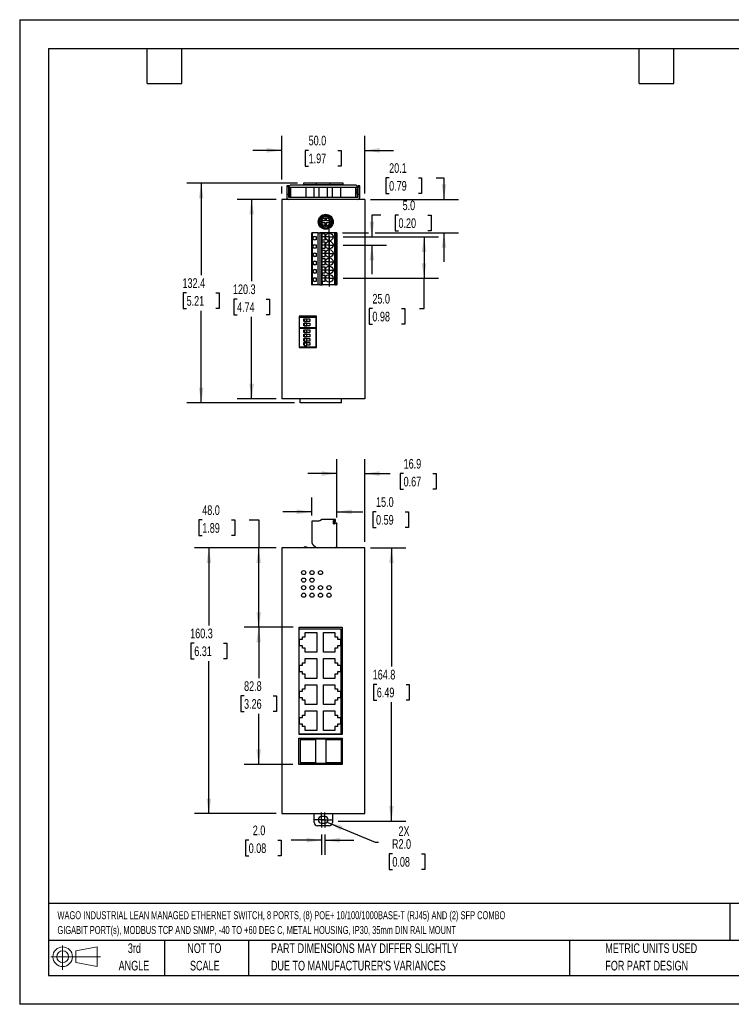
# Model space of a CAD drawing. Header units: millimetres. Extents: x 0 to 768, y 0 to 594.
# Tile 1 of 2: x 0 to 429, y 0 to 594. Entities that reach past the tile are written whole.
import ezdxf

# ---------------------------------------------------------------- set-up
doc = ezdxf.new("R2010")
doc.units = ezdxf.units.MM
doc.header["$LTSCALE"] = 2.75
doc.linetypes.add('CENTERX2', pattern=[20.32, 12.7, -2.54, 2.54, -2.54])
doc.layers.add('CENTER', color=40, linetype='CENTERX2')
doc.layers.add('SLD-DEFPOINTS', color=7, linetype='Continuous')
doc.layers.add('DIMENSIONS', color=140, linetype='Continuous', lineweight=25)
doc.layers.add('TEXT', color=140, linetype='Continuous', lineweight=25)
doc.styles.add('SLDTEXTSTYLE0', font='TXT', dxfattribs={"width": 0.7})
doc.dimstyles.new('SLDDIMSTYLE0', dxfattribs={"dimtxt": 5.934521, "dimasz": 9.0805, "dimexe": 0, "dimexo": 0.0625, "dimgap": 1.48363, "dimtad": 0, "dimtih": 1, "dimtoh": 1, "dimrnd": 1e-09, "dimzin": 12, "dimdsep": 46, "dimtxsty": 'SLDTEXTSTYLE0', "dimsah": 1, "dimcen": 0.09, "dimadec": 0, "dimazin": 3, "dimtfac": 1, "dimtofl": 0, "dimtmove": 0, "dimatfit": 3, "dimfxl": 0, "dimfrac": 2, "dimtolj": 1, "dimtzin": 12, "dimarcsym": 0})
doc.dimstyles.new('SLDDIMSTYLE1', dxfattribs={"dimtxt": 5.934521, "dimasz": 9.0805, "dimexe": 0, "dimexo": 0.0625, "dimgap": 1.48363, "dimtad": 0, "dimtih": 1, "dimtoh": 1, "dimrnd": 1e-09, "dimzin": 4, "dimdsep": 46, "dimtxsty": 'SLDTEXTSTYLE0', "dimsah": 1, "dimcen": 0.09, "dimadec": 0, "dimazin": 1, "dimtfac": 1, "dimtmove": 0, "dimatfit": 0, "dimfxl": 0, "dimfrac": 2, "dimtolj": 1, "dimtzin": 12, "dimarcsym": 0})
doc.dimstyles.new('SLDDIMSTYLE2', dxfattribs={"dimtxt": 5.934521, "dimasz": 9.0805, "dimexe": 0, "dimexo": 0.0625, "dimgap": 1.48363, "dimtad": 0, "dimtih": 1, "dimtoh": 1, "dimrnd": 1e-09, "dimzin": 4, "dimdsep": 46, "dimtxsty": 'SLDTEXTSTYLE0', "dimsah": 1, "dimcen": 0, "dimadec": 0, "dimazin": 1, "dimtfac": 1, "dimtofl": 0, "dimtmove": 0, "dimatfit": 3, "dimfxl": 0, "dimfrac": 2, "dimtolj": 1, "dimtzin": 12, "dimarcsym": 0})
doc.dimstyles.new('SLDDIMSTYLE3', dxfattribs={"dimtxt": 5.934521, "dimasz": 9.0805, "dimexe": 0, "dimexo": 0.0625, "dimgap": 1.48363, "dimtad": 0, "dimtih": 1, "dimtoh": 1, "dimrnd": 1e-09, "dimzin": 12, "dimdsep": 46, "dimtxsty": 'SLDTEXTSTYLE0', "dimsah": 1, "dimcen": 0.09, "dimadec": 0, "dimazin": 3, "dimtfac": 1, "dimtmove": 0, "dimatfit": 0, "dimfxl": 0, "dimfrac": 2, "dimtolj": 1, "dimtzin": 12, "dimarcsym": 0})
doc.dimstyles.new('SLDDIMSTYLE4', dxfattribs={"dimtxt": 5.934521, "dimasz": 9.0805, "dimexe": 0, "dimexo": 0.0625, "dimgap": 1.48363, "dimtad": 0, "dimtih": 1, "dimtoh": 1, "dimrnd": 1e-09, "dimzin": 4, "dimdsep": 46, "dimtxsty": 'SLDTEXTSTYLE0', "dimsah": 1, "dimcen": 0.09, "dimadec": 0, "dimazin": 1, "dimtfac": 1, "dimtofl": 0, "dimtmove": 0, "dimatfit": 3, "dimfxl": 0, "dimfrac": 2, "dimtolj": 1, "dimtzin": 12, "dimarcsym": 0})

# ---------------------------------------------------------------- blocks, each defined once
blk = doc.blocks.new('Block11')
at = {"color": 7, "linetype": 'Continuous', "lineweight": 18}
for p, q in [((7.12, 14.6), (7.12, 0)), ((15.07, 11.46), (27.98, 13.84)), ((27.98, 13.84), (27.98, 2.01)), ((0, 7.92), (29.9, 7.92)), ((15.07, 4.39), (15.07, 11.46)), ((15.07, 4.39), (27.98, 2.01))]:
    blk.add_line(p, q, dxfattribs=at)
for radius in [5.91, 3.54]:
    blk.add_circle((7.12, 7.92), radius, dxfattribs=at)
blk = doc.blocks.new('Block12')
at = {"layer": 'SLD-DEFPOINTS'}
blk.add_blockref('Block11', (0, 0), dxfattribs=at)
blk = doc.blocks.new('SW_NOTE_0')
at = {"layer": 'TEXT', "color": 0, "linetype": 'CENTERX2', "lineweight": 18, "char_height": 4.8125, "attachment_point": 1, "style": 'SLDTEXTSTYLE0'}
for s, insert in [('WAGO INDUSTRIAL LEAN MANAGED ETHERNET SWITCH, 8 PORTS, (8) POE+ 10/100/1000BASE-T (RJ45) AND (2) SFP COMBO', (0, 6.2)), ('GIGABIT PORT(s), MODBUS TCP AND SNMP, -40 TO +60 DEG C, METAL HOUSING, IP30, 35mm DIN RAIL MOUNT', (0, -2.73))]:
    blk.add_mtext(s, dxfattribs=dict(at, insert=insert))
blk = doc.blocks.new('SW_NOTE_0_3')
at = {"layer": 'TEXT', "color": 0, "linetype": 'CENTERX2', "lineweight": 18, "char_height": 5.8208, "attachment_point": 1, "style": 'SLDTEXTSTYLE0'}
for s, insert in [('PART DIMENSIONS MAY DIFFER SLIGHTLY', (0, 7.5)), ("DUE TO MANUFACTURER'S VARIANCES", (0, -3.01))]:
    blk.add_mtext(s, dxfattribs=dict(at, insert=insert))
blk = doc.blocks.new('SW_NOTE_0_4')
at = {"layer": 'TEXT', "color": 0, "linetype": 'CENTERX2', "lineweight": 18, "char_height": 5.821, "attachment_point": 2, "style": 'SLDTEXTSTYLE0'}
for s, insert in [('NOT TO', (14.46, 7.5)), ('SCALE', (14.73, -3.01))]:
    blk.add_mtext(s, dxfattribs=dict(at, insert=insert))
blk = doc.blocks.new('SW_NOTE_0_5')
at = {"layer": 'TEXT', "color": 0, "linetype": 'CENTERX2', "lineweight": 18, "char_height": 5.821, "attachment_point": 2, "style": 'SLDTEXTSTYLE0'}
for s, insert in [('3rd', (6.37, 7.5)), ('ANGLE', (6.1, -3.01))]:
    blk.add_mtext(s, dxfattribs=dict(at, insert=insert))
blk = doc.blocks.new('SW_NOTE_0_6')
at = {"layer": 'TEXT', "color": 0, "linetype": 'CENTERX2', "lineweight": 18, "char_height": 5.8208, "attachment_point": 1, "style": 'SLDTEXTSTYLE0'}
for s, insert in [('METRIC UNITS USED', (0, 7.5)), ('FOR PART DESIGN', (0, -3.01))]:
    blk.add_mtext(s, dxfattribs=dict(at, insert=insert))
blk = doc.blocks.new('_D')
at = {"layer": 'DIMENSIONS'}
for p, q in [((211.63, 275.29), (232.99, 275.29)), ((224.26, 275.29), (224.26, 203.65)), ((215.44, 192.89), (213.45, 192.89)), ((213.45, 192.89), (213.45, 183.46)), ((233.08, 192.89), (235.07, 192.89)), ((235.07, 192.89), (235.07, 183.46)), ((213.45, 183.46), (215.44, 183.46)), ((224.26, 110.49), (224.26, 182.13)), ((235.07, 183.46), (233.08, 183.46)), ((192.17, 110.49), (232.99, 110.49))]:
    blk.add_line(p, q, dxfattribs=at)
for points in [[(224.26, 275.29), (222.86, 266.21), (225.66, 266.21)], [(224.26, 110.49), (225.66, 119.57), (222.86, 119.57)]]:
    blk.add_solid(points, dxfattribs=at)
at = {"layer": 'DIMENSIONS', "char_height": 5.821, "attachment_point": 1, "style": 'SLDTEXTSTYLE0'}
for s, insert in [('164.8', (212.97, 201.72)), ('6.49', (215.44, 190.96))]:
    blk.add_mtext(s, dxfattribs=dict(at, insert=insert))
blk = doc.blocks.new('_D_1')
at = {"layer": 'DIMENSIONS'}
for p, q in [((182.14, 102.46), (182.14, 90.23)), ((184.14, 102.46), (184.14, 90.23)), ((138.15, 98.96), (136.16, 98.96)), ((136.16, 98.96), (136.16, 89.53)), ((155.79, 98.96), (157.78, 98.96)), ((157.78, 98.96), (157.78, 89.53)), ((182.14, 98.96), (163.83, 98.96)), ((184.14, 98.96), (201.6, 98.96)), ((136.16, 89.53), (138.15, 89.53)), ((157.78, 89.53), (155.79, 89.53))]:
    blk.add_line(p, q, dxfattribs=at)
for points in [[(182.14, 98.96), (173.06, 100.36), (173.06, 97.57)], [(184.14, 98.96), (193.22, 97.57), (193.22, 100.36)]]:
    blk.add_solid(points, dxfattribs=at)
at = {"layer": 'DIMENSIONS', "char_height": 5.821, "attachment_point": 1, "style": 'SLDTEXTSTYLE0'}
for s, insert in [('2.0', (140.62, 107.8)), ('0.08', (138.15, 97.04))]:
    blk.add_mtext(s, dxfattribs=dict(at, insert=insert))
blk = doc.blocks.new('_D_2')
at = {"layer": 'DIMENSIONS'}
for p, q in [((185.98, 109.71), (214.54, 97.7)), ((214.54, 97.7), (216.48, 97.7)), ((224.83, 90.75), (222.84, 90.75)), ((222.84, 90.75), (222.84, 81.32)), ((242.46, 90.75), (244.46, 90.75)), ((244.46, 90.75), (244.46, 81.32)), ((222.84, 81.32), (224.83, 81.32)), ((244.46, 81.32), (242.46, 81.32))]:
    blk.add_line(p, q, dxfattribs=at)
blk.add_solid([(185.98, 109.71), (193.81, 104.91), (194.89, 107.48)], dxfattribs=at)
at = {"layer": 'DIMENSIONS', "char_height": 5.821, "attachment_point": 1, "style": 'SLDTEXTSTYLE0'}
for s, insert in [('2X', (228.52, 107.35)), ('R2.0', (224.6, 99.58)), ('0.08', (224.83, 88.82))]:
    blk.add_mtext(s, dxfattribs=dict(at, insert=insert))
blk = doc.blocks.new('_D_3')
at = {"layer": 'DIMENSIONS'}
for p, q in [((176.24, 294.73), (176.24, 305.69)), ((191.24, 293.58), (191.24, 305.69)), ((176.24, 296.96), (158.77, 296.96)), ((191.24, 296.96), (206.96, 296.96)), ((215, 296.96), (213.01, 296.96)), ((213.01, 296.96), (213.01, 287.52)), ((232.64, 296.96), (234.63, 296.96)), ((234.63, 296.96), (234.63, 287.52)), ((213.01, 287.52), (215, 287.52)), ((234.63, 287.52), (232.64, 287.52))]:
    blk.add_line(p, q, dxfattribs=at)
for points in [[(176.24, 296.96), (167.16, 298.35), (167.16, 295.56)], [(191.24, 296.96), (200.32, 295.56), (200.32, 298.35)]]:
    blk.add_solid(points, dxfattribs=at)
at = {"layer": 'DIMENSIONS', "char_height": 5.821, "attachment_point": 1, "style": 'SLDTEXTSTYLE0'}
for s, insert in [('15.0', (215, 305.79)), ('0.59', (215, 295.03))]:
    blk.add_mtext(s, dxfattribs=dict(at, insert=insert))
blk = doc.blocks.new('_D_4')
at = {"layer": 'DIMENSIONS'}
for p, q in [((191.24, 293.58), (191.24, 328.77)), ((208.14, 278.78), (208.14, 328.77)), ((191.24, 320.04), (173.77, 320.04)), ((208.14, 320.04), (223.59, 320.04)), ((231.63, 320.04), (229.63, 320.04)), ((229.63, 320.04), (229.63, 310.61)), ((249.26, 320.04), (251.26, 320.04)), ((251.26, 320.04), (251.26, 310.61)), ((229.63, 310.61), (231.63, 310.61)), ((251.26, 310.61), (249.26, 310.61))]:
    blk.add_line(p, q, dxfattribs=at)
for points in [[(191.24, 320.04), (182.16, 321.44), (182.16, 318.64)], [(208.14, 320.04), (217.22, 318.64), (217.22, 321.44)]]:
    blk.add_solid(points, dxfattribs=at)
at = {"layer": 'DIMENSIONS', "char_height": 5.821, "attachment_point": 1, "style": 'SLDTEXTSTYLE0'}
for s, insert in [('16.9', (231.63, 328.87)), ('0.67', (231.63, 318.11))]:
    blk.add_mtext(s, dxfattribs=dict(at, insert=insert))
blk = doc.blocks.new('_D_5')
at = {"layer": 'DIMENSIONS'}
for p, q in [((110.14, 292.08), (108.14, 292.08)), ((108.14, 292.08), (108.14, 282.65)), ((127.77, 292.08), (129.76, 292.08)), ((129.76, 292.08), (129.76, 282.65)), ((138.47, 292.08), (144.19, 292.08)), ((144.19, 292.08), (144.19, 275.29)), ((108.14, 282.65), (110.14, 282.65)), ((129.76, 282.65), (127.77, 282.65)), ((154.64, 275.29), (135.46, 275.29)), ((144.19, 227.34), (144.19, 275.29)), ((165.04, 227.34), (135.46, 227.34))]:
    blk.add_line(p, q, dxfattribs=at)
for points in [[(144.19, 275.29), (142.79, 266.21), (145.58, 266.21)], [(144.19, 227.34), (145.58, 236.42), (142.79, 236.42)]]:
    blk.add_solid(points, dxfattribs=at)
at = {"layer": 'DIMENSIONS', "char_height": 5.821, "attachment_point": 1, "style": 'SLDTEXTSTYLE0'}
for s, insert in [('48.0', (110.14, 300.91)), ('1.89', (110.14, 290.15))]:
    blk.add_mtext(s, dxfattribs=dict(at, insert=insert))
blk = doc.blocks.new('_D_6')
at = {"layer": 'DIMENSIONS'}
for p, q in [((154.64, 275.29), (105.4, 275.29)), ((114.14, 275.29), (114.14, 228.5)), ((105.32, 217.74), (103.33, 217.74)), ((103.33, 217.74), (103.33, 208.31)), ((122.95, 217.74), (124.95, 217.74)), ((124.95, 217.74), (124.95, 208.31)), ((103.33, 208.31), (105.32, 208.31)), ((124.95, 208.31), (122.95, 208.31)), ((114.14, 114.99), (114.14, 206.98)), ((154.64, 114.99), (105.4, 114.99))]:
    blk.add_line(p, q, dxfattribs=at)
for points in [[(114.14, 275.29), (112.74, 266.21), (115.53, 266.21)], [(114.14, 114.99), (115.53, 124.07), (112.74, 124.07)]]:
    blk.add_solid(points, dxfattribs=at)
at = {"layer": 'DIMENSIONS', "char_height": 5.821, "attachment_point": 1, "style": 'SLDTEXTSTYLE0'}
for s, insert in [('160.3', (102.85, 226.57)), ('6.31', (105.32, 215.81))]:
    blk.add_mtext(s, dxfattribs=dict(at, insert=insert))
blk = doc.blocks.new('_D_7')
at = {"layer": 'DIMENSIONS'}
for p, q in [((165.04, 227.34), (135.46, 227.34)), ((144.19, 227.34), (144.19, 196.72)), ((135.37, 185.96), (133.38, 185.96)), ((133.38, 185.96), (133.38, 176.53)), ((153, 185.96), (155, 185.96)), ((155, 185.96), (155, 176.53)), ((133.38, 176.53), (135.37, 176.53)), ((144.19, 144.59), (144.19, 175.2)), ((155, 176.53), (153, 176.53)), ((164.89, 144.59), (135.46, 144.59))]:
    blk.add_line(p, q, dxfattribs=at)
for points in [[(144.19, 227.34), (142.79, 218.26), (145.58, 218.26)], [(144.19, 144.59), (145.58, 153.67), (142.79, 153.67)]]:
    blk.add_solid(points, dxfattribs=at)
at = {"layer": 'DIMENSIONS', "char_height": 5.821, "attachment_point": 1, "style": 'SLDTEXTSTYLE0'}
for s, insert in [('82.8', (135.37, 194.8)), ('3.26', (135.37, 184.04))]:
    blk.add_mtext(s, dxfattribs=dict(at, insert=insert))
blk = doc.blocks.new('SW_CENTERMARKSYMBOL_0')
at = {"layer": 'CENTER', "color": 0}
for p, q in [((-2.54, 0), (-4.54, 0)), ((0, 0), (-2.54, 0)), ((0, 2.54), (0, 4.54)), ((0, 0), (0, 2.54)), ((0, 0), (0, -2.54)), ((0, 0), (2.54, 0)), ((2.54, 0), (4.54, 0)), ((0, -2.54), (0, -4.54))]:
    blk.add_line(p, q, dxfattribs=at)
blk = doc.blocks.new('SW_CENTERMARKSYMBOL_1')
at = {"layer": 'CENTER', "color": 0}
for p, q in [((-2.54, 0), (-4.54, 0)), ((0, 0), (-2.54, 0)), ((0, 2.54), (0, 4.54)), ((0, 0), (0, 2.54)), ((0, 0), (0, -2.54)), ((0, 0), (2.54, 0)), ((2.54, 0), (4.54, 0)), ((0, -2.54), (0, -4.54))]:
    blk.add_line(p, q, dxfattribs=at)
blk = doc.blocks.new('_D_15')
at = {"layer": 'DIMENSIONS'}
for p, q in [((217.83, 475.89), (212.47, 475.89)), ((212.47, 475.89), (212.47, 462.78)), ((228.53, 475.89), (226.54, 475.89)), ((226.54, 475.89), (226.54, 466.46)), ((246.17, 475.89), (248.16, 475.89)), ((248.16, 475.89), (248.16, 466.46)), ((226.54, 466.46), (228.53, 466.46)), ((248.16, 466.46), (246.17, 466.46)), ((195.07, 462.78), (221.2, 462.78)), ((195.07, 457.78), (221.2, 457.78)), ((212.47, 457.78), (212.47, 440.32))]:
    blk.add_line(p, q, dxfattribs=at)
for points in [[(212.47, 462.78), (213.86, 471.86), (211.07, 471.86)], [(212.47, 457.78), (211.07, 448.7), (213.86, 448.7)]]:
    blk.add_solid(points, dxfattribs=at)
at = {"layer": 'DIMENSIONS', "char_height": 5.821, "attachment_point": 1, "style": 'SLDTEXTSTYLE0'}
for s, insert in [('5.0', (231, 484.72)), ('0.20', (228.53, 473.96))]:
    blk.add_mtext(s, dxfattribs=dict(at, insert=insert))
blk = doc.blocks.new('_D_16')
at = {"layer": 'DIMENSIONS'}
for p, q in [((222.88, 498.36), (220.88, 498.36)), ((220.88, 498.36), (220.88, 488.93)), ((240.51, 498.36), (242.5, 498.36)), ((242.5, 498.36), (242.5, 488.93)), ((251.21, 498.36), (255.98, 498.36)), ((255.98, 498.36), (255.98, 485.38)), ((220.88, 488.93), (222.88, 488.93)), ((242.5, 488.93), (240.51, 488.93)), ((211.63, 485.38), (264.71, 485.38)), ((194.73, 465.28), (210.37, 465.28)), ((214.56, 465.28), (264.71, 465.28)), ((255.98, 465.28), (255.98, 447.82))]:
    blk.add_line(p, q, dxfattribs=at)
for points in [[(255.98, 485.38), (257.37, 494.46), (254.58, 494.46)], [(255.98, 465.28), (254.58, 456.2), (257.37, 456.2)]]:
    blk.add_solid(points, dxfattribs=at)
at = {"layer": 'DIMENSIONS', "char_height": 5.821, "attachment_point": 1, "style": 'SLDTEXTSTYLE0'}
for s, insert in [('20.1', (222.88, 507.19)), ('0.79', (222.88, 496.43))]:
    blk.add_mtext(s, dxfattribs=dict(at, insert=insert))
blk = doc.blocks.new('_D_17')
at = {"layer": 'DIMENSIONS'}
for p, q in [((158.14, 497.28), (158.14, 523.66)), ((208.14, 488.88), (208.14, 523.66)), ((158.14, 514.93), (140.67, 514.93)), ((174.32, 514.93), (172.33, 514.93)), ((172.33, 514.93), (172.33, 505.5)), ((191.95, 514.93), (193.95, 514.93)), ((193.95, 514.93), (193.95, 505.5)), ((208.14, 514.93), (225.6, 514.93)), ((172.33, 505.5), (174.32, 505.5)), ((193.95, 505.5), (191.95, 505.5)), ((158.14, 488.88), (158.14, 493.09))]:
    blk.add_line(p, q, dxfattribs=at)
for points in [[(158.14, 514.93), (149.06, 516.33), (149.06, 513.53)], [(208.14, 514.93), (217.22, 513.53), (217.22, 516.33)]]:
    blk.add_solid(points, dxfattribs=at)
at = {"layer": 'DIMENSIONS', "char_height": 5.821, "attachment_point": 1, "style": 'SLDTEXTSTYLE0'}
for s, insert in [('50.0', (174.32, 523.76)), ('1.97', (174.32, 513))]:
    blk.add_mtext(s, dxfattribs=dict(at, insert=insert))
blk = doc.blocks.new('_D_18')
at = {"layer": 'DIMENSIONS'}
for p, q in [((167.64, 495.18), (100.79, 495.18)), ((109.52, 495.18), (109.52, 439.74)), ((100.7, 428.98), (98.71, 428.98)), ((98.71, 428.98), (98.71, 419.55)), ((118.33, 428.98), (120.33, 428.98)), ((120.33, 428.98), (120.33, 419.55)), ((98.71, 419.55), (100.7, 419.55)), ((109.52, 362.78), (109.52, 418.22)), ((120.33, 419.55), (118.33, 419.55)), ((165.74, 362.78), (100.79, 362.78))]:
    blk.add_line(p, q, dxfattribs=at)
for points in [[(109.52, 495.18), (108.12, 486.1), (110.91, 486.1)], [(109.52, 362.78), (110.91, 371.86), (108.12, 371.86)]]:
    blk.add_solid(points, dxfattribs=at)
at = {"layer": 'DIMENSIONS', "char_height": 5.821, "attachment_point": 1, "style": 'SLDTEXTSTYLE0'}
for s, insert in [('132.4', (98.23, 437.82)), ('5.21', (100.7, 427.05))]:
    blk.add_mtext(s, dxfattribs=dict(at, insert=insert))
blk = doc.blocks.new('_D_19')
at = {"layer": 'DIMENSIONS'}
for p, q in [((154.64, 485.38), (131.22, 485.38)), ((139.95, 485.38), (139.95, 435.99)), ((131.14, 425.23), (129.14, 425.23)), ((129.14, 425.23), (129.14, 415.8)), ((148.77, 425.23), (150.76, 425.23)), ((150.76, 425.23), (150.76, 415.8)), ((129.14, 415.8), (131.14, 415.8)), ((150.76, 415.8), (148.77, 415.8)), ((139.95, 365.08), (139.95, 414.47)), ((154.64, 365.08), (131.22, 365.08))]:
    blk.add_line(p, q, dxfattribs=at)
for points in [[(139.95, 485.38), (138.56, 476.3), (141.35, 476.3)], [(139.95, 365.08), (141.35, 374.16), (138.56, 374.16)]]:
    blk.add_solid(points, dxfattribs=at)
at = {"layer": 'DIMENSIONS', "char_height": 5.821, "attachment_point": 1, "style": 'SLDTEXTSTYLE0'}
for s, insert in [('120.3', (128.67, 434.07)), ('4.74', (131.14, 423.3))]:
    blk.add_mtext(s, dxfattribs=dict(at, insert=insert))
blk = doc.blocks.new('_D_20')
at = {"layer": 'DIMENSIONS'}
for p, q in [((195.07, 462.78), (252.67, 462.78)), ((243.94, 462.78), (243.94, 437.78)), ((195.07, 437.78), (252.67, 437.78)), ((243.94, 419.56), (243.94, 437.78)), ((212.79, 419.56), (210.8, 419.56)), ((210.8, 419.56), (210.8, 410.13)), ((230.42, 419.56), (232.42, 419.56)), ((232.42, 419.56), (232.42, 410.13)), ((241.12, 419.56), (243.94, 419.56)), ((210.8, 410.13), (212.79, 410.13)), ((232.42, 410.13), (230.42, 410.13))]:
    blk.add_line(p, q, dxfattribs=at)
for points in [[(243.94, 462.78), (242.54, 453.7), (245.33, 453.7)], [(243.94, 437.78), (245.33, 446.86), (242.54, 446.86)]]:
    blk.add_solid(points, dxfattribs=at)
at = {"layer": 'DIMENSIONS', "char_height": 5.821, "attachment_point": 1, "style": 'SLDTEXTSTYLE0'}
for s, insert in [('25.0', (212.79, 428.39)), ('0.98', (212.79, 417.63))]:
    blk.add_mtext(s, dxfattribs=dict(at, insert=insert))
blk = doc.blocks.new('SW_CENTERMARKSYMBOL_2')
at = {"layer": 'CENTER', "color": 0}
for p, q in [((-2.54, 0), (-4.84, 0)), ((0, 0), (-2.54, 0)), ((0, 2.54), (0, 4.84)), ((0, 0), (0, 2.54)), ((0, 0), (0, -2.54)), ((0, 0), (2.54, 0)), ((2.54, 0), (4.84, 0)), ((0, -2.54), (0, -4.84))]:
    blk.add_line(p, q, dxfattribs=at)
blk = doc.blocks.new('SW_CENTERMARKSYMBOL_3')
at = {"layer": 'CENTER', "color": 0}
for p, q in [((-2.54, 0), (-4.84, 0)), ((0, 0), (-2.54, 0)), ((0, 2.54), (0, 4.84)), ((0, 0), (0, 2.54)), ((0, 0), (0, -2.54)), ((0, 0), (2.54, 0)), ((2.54, 0), (4.84, 0)), ((0, -2.54), (0, -4.84))]:
    blk.add_line(p, q, dxfattribs=at)
blk = doc.blocks.new('SW_CENTERMARKSYMBOL_4')
at = {"layer": 'CENTER', "color": 0}
for p, q in [((-2.54, 0), (-4.84, 0)), ((0, 0), (-2.54, 0)), ((0, 2.54), (0, 4.84)), ((0, 0), (0, 2.54)), ((0, 0), (0, -2.54)), ((0, 0), (2.54, 0)), ((2.54, 0), (4.84, 0)), ((0, -2.54), (0, -4.84))]:
    blk.add_line(p, q, dxfattribs=at)
blk = doc.blocks.new('SW_CENTERMARKSYMBOL_5')
at = {"layer": 'CENTER', "color": 0}
for p, q in [((-2.54, 0), (-4.84, 0)), ((0, 0), (-2.54, 0)), ((0, 2.54), (0, 4.84)), ((0, 0), (0, 2.54)), ((0, 0), (0, -2.54)), ((0, 0), (2.54, 0)), ((2.54, 0), (4.84, 0)), ((0, -2.54), (0, -4.84))]:
    blk.add_line(p, q, dxfattribs=at)
blk = doc.blocks.new('SW_CENTERMARKSYMBOL_6')
at = {"layer": 'CENTER', "color": 0}
for p, q in [((-2.54, 0), (-4.84, 0)), ((0, 0), (-2.54, 0)), ((0, 2.54), (0, 4.84)), ((0, 0), (0, 2.54)), ((0, 0), (0, -2.54)), ((0, 0), (2.54, 0)), ((2.54, 0), (4.84, 0)), ((0, -2.54), (0, -4.84))]:
    blk.add_line(p, q, dxfattribs=at)
blk = doc.blocks.new('SW_CENTERMARKSYMBOL_7')
at = {"layer": 'CENTER', "color": 0}
for p, q in [((-2.54, 0), (-4.84, 0)), ((0, 0), (-2.54, 0)), ((0, 2.54), (0, 4.84)), ((0, 0), (0, 2.54)), ((0, 0), (0, -2.54)), ((0, 0), (2.54, 0)), ((2.54, 0), (4.84, 0)), ((0, -2.54), (0, -4.84))]:
    blk.add_line(p, q, dxfattribs=at)

msp = doc.modelspace()

# ---------------------------------------------------------------- linework, layer by layer
at = {"color": 7, "linetype": 'Continuous'}
for p, q in [((0.007, 593.732), (0.007, 0.007)), ((0.007, 593.732), (768.357, 593.732)), ((768.357, 0.007), (0.007, 0.007))]:
    msp.add_line(p, q, dxfattribs=at)
for p, q in [((162.336, 493.583), (161.136, 493.583)), ((161.136, 493.583), (161.136, 492.891)), ((162.336, 492.891), (161.136, 492.891)), ((161.136, 492.891), (161.136, 488.583)), ((162.336, 492.891), (162.336, 493.583)), ((162.336, 488.583), (162.336, 492.891)), ((202.586, 493.983), (163.686, 493.983)), ((171.136, 495.183), (171.136, 494.383)), ((179.136, 495.183), (171.136, 495.183)), ((171.136, 494.383), (179.136, 494.383)), ((172.536, 494.383), (172.536, 493.983)), ((177.736, 493.983), (177.736, 494.383)), ((179.136, 494.383), (179.136, 495.183)), ((187.136, 495.183), (179.136, 495.183)), ((179.136, 494.383), (187.136, 494.383)), ((180.536, 494.383), (180.536, 493.983)), ((185.736, 493.983), (185.736, 494.383)), ((187.136, 495.183), (187.136, 494.383)), ((195.136, 495.183), (187.136, 495.183)), ((187.136, 494.383), (195.136, 494.383)), ((188.536, 494.383), (188.536, 493.983)), ((193.736, 493.983), (193.736, 494.383)), ((195.136, 494.383), (195.136, 495.183)), ((205.136, 493.583), (203.936, 493.583)), ((203.936, 493.583), (203.936, 492.891)), ((203.936, 492.891), (205.136, 492.891)), ((203.936, 492.891), (203.936, 488.583)), ((205.136, 492.891), (205.136, 493.583)), ((205.136, 488.583), (205.136, 492.891)), ((161.136, 488.583), (162.336, 488.583)), ((161.136, 488.583), (161.136, 486.583)), ((162.336, 486.583), (162.336, 488.583)), ((162.486, 492.783), (163.686, 492.783)), ((162.486, 492.783), (162.486, 490.907)), ((162.486, 490.907), (163.686, 490.907)), ((162.486, 490.907), (162.486, 490.005)), ((162.486, 490.005), (163.686, 490.005)), ((162.486, 490.005), (162.486, 489.288)), ((162.486, 489.288), (163.686, 489.288)), ((162.486, 489.288), (162.486, 486.583)), ((163.686, 490.907), (163.686, 492.783)), ((163.686, 492.783), (202.586, 492.783)), ((163.686, 490.005), (163.686, 490.907)), ((163.686, 489.288), (163.686, 490.005)), ((163.686, 486.583), (163.686, 489.288)), ((172.536, 492.783), (172.536, 486.583)), ((177.736, 486.583), (177.736, 492.783)), ((180.536, 492.783), (180.536, 486.583)), ((185.736, 486.583), (185.736, 492.783)), ((188.536, 492.783), (188.536, 486.583)), ((193.736, 486.583), (193.736, 492.783)), ((202.586, 492.783), (203.786, 492.783)), ((202.586, 492.783), (202.586, 490.907)), ((203.786, 490.907), (202.586, 490.907)), ((202.586, 490.907), (202.586, 490.005)), ((202.586, 490.005), (203.786, 490.005)), ((202.586, 490.005), (202.586, 489.288)), ((202.586, 489.288), (203.786, 489.288)), ((202.586, 489.288), (202.586, 486.583)), ((203.786, 490.907), (203.786, 492.783)), ((203.786, 490.005), (203.786, 490.907)), ((203.786, 489.288), (203.786, 490.005)), ((203.786, 486.583), (203.786, 489.288)), ((203.936, 488.583), (205.136, 488.583)), ((203.936, 488.583), (203.936, 486.583)), ((205.136, 486.583), (205.136, 488.583)), ((158.136, 485.383), (158.136, 365.083)), ((208.136, 485.383), (158.136, 485.383)), ((203.936, 486.583), (162.336, 486.583)), ((208.136, 485.383), (208.136, 365.083)), ((184.136, 472.383), (182.386, 472.383)), ((182.386, 472.383), (182.386, 471.383)), ((182.386, 471.383), (184.136, 471.383)), ((185.136, 474.133), (184.136, 474.133)), ((184.136, 474.133), (184.136, 472.383)), ((184.136, 471.383), (184.136, 469.633)), ((184.136, 469.633), (185.136, 469.633)), ((185.136, 472.383), (185.136, 474.133)), ((186.886, 472.383), (185.136, 472.383)), ((185.136, 469.633), (185.136, 471.383)), ((185.136, 471.383), (186.886, 471.383)), ((186.886, 471.383), (186.886, 472.383)), ((176.236, 433.783), (176.236, 465.283)), ((176.436, 465.283), (176.236, 465.283)), ((176.436, 465.283), (176.436, 433.783)), ((180.005, 465.283), (176.436, 465.283)), ((180.005, 433.783), (180.005, 465.283)), ((180.005, 465.283), (180.997, 465.283)), ((180.997, 465.283), (180.997, 433.783)), ((182.171, 465.283), (180.997, 465.283)), ((182.171, 465.283), (182.171, 433.783)), ((182.419, 465.283), (182.171, 465.283)), ((184.336, 464.533), (182.336, 464.533)), ((182.336, 464.533), (182.336, 461.033)), ((182.419, 464.533), (182.419, 465.283)), ((190.086, 465.283), (182.419, 465.283)), ((184.336, 461.033), (184.336, 464.533)), ((190.086, 435.283), (190.086, 465.283)), ((190.586, 465.283), (190.086, 465.283)), ((190.586, 435.283), (190.586, 465.283)), ((191.036, 465.283), (190.586, 465.283)), ((191.036, 465.283), (191.036, 435.283)), ((191.236, 465.283), (191.036, 465.283)), ((191.236, 465.283), (191.236, 435.283)), ((177.936, 463.033), (178.936, 463.033)), ((178.936, 460.933), (177.936, 460.933)), ((177.936, 458.033), (178.936, 458.033)), ((178.936, 463.033), (178.936, 460.933)), ((178.936, 458.033), (178.936, 455.933)), ((182.336, 461.033), (184.336, 461.033)), ((182.336, 459.533), (182.336, 456.033)), ((184.336, 459.533), (182.336, 459.533)), ((182.419, 459.533), (182.419, 461.033)), ((184.336, 456.033), (184.336, 459.533)), ((178.936, 455.933), (177.936, 455.933)), ((177.936, 453.033), (178.936, 453.033)), ((178.936, 453.033), (178.936, 450.933)), ((182.336, 456.033), (184.336, 456.033)), ((184.336, 454.533), (182.336, 454.533)), ((182.336, 454.533), (182.336, 451.033)), ((182.419, 454.533), (182.419, 456.033)), ((184.336, 451.033), (184.336, 454.533)), ((178.936, 450.933), (177.936, 450.933)), ((177.936, 448.033), (178.936, 448.033)), ((178.936, 445.933), (177.936, 445.933)), ((178.936, 448.033), (178.936, 445.933)), ((182.336, 451.033), (184.336, 451.033)), ((182.336, 449.533), (182.336, 446.033)), ((184.336, 449.533), (182.336, 449.533)), ((182.336, 446.033), (184.336, 446.033)), ((182.419, 449.533), (182.419, 451.033)), ((182.419, 444.533), (182.419, 446.033)), ((184.336, 446.033), (184.336, 449.533)), ((177.936, 443.033), (178.936, 443.033)), ((178.936, 440.933), (177.936, 440.933)), ((178.936, 443.033), (178.936, 440.933)), ((182.336, 444.533), (182.336, 441.033)), ((184.336, 444.533), (182.336, 444.533)), ((182.336, 441.033), (184.336, 441.033)), ((182.336, 439.533), (182.336, 436.033)), ((184.336, 439.533), (182.336, 439.533)), ((182.419, 441.033), (182.419, 439.533)), ((184.336, 441.033), (184.336, 444.533)), ((184.336, 436.033), (184.336, 439.533)), ((176.236, 433.783), (176.436, 433.783)), ((180.005, 433.783), (176.436, 433.783)), ((177.936, 438.033), (178.936, 438.033)), ((178.936, 435.933), (177.936, 435.933)), ((178.936, 438.033), (178.936, 435.933)), ((180.997, 433.783), (180.005, 433.783)), ((180.997, 433.783), (182.171, 433.783)), ((182.171, 433.783), (182.419, 433.783)), ((182.336, 436.033), (184.336, 436.033)), ((182.419, 436.033), (182.419, 433.783)), ((190.036, 433.783), (182.419, 433.783)), ((190.086, 435.283), (190.036, 435.283)), ((190.036, 433.783), (190.036, 435.283)), ((190.036, 433.783), (190.536, 433.783)), ((190.086, 435.283), (190.586, 435.283)), ((190.536, 433.783), (190.536, 435.283)), ((191.036, 433.783), (190.536, 433.783)), ((190.586, 435.283), (191.036, 435.283)), ((191.236, 435.283), (191.036, 435.283)), ((191.036, 435.283), (191.036, 433.783)), ((191.036, 433.783), (191.236, 433.783)), ((191.236, 435.283), (191.236, 433.783)), ((179.036, 414.883), (168.536, 414.883)), ((168.536, 414.883), (168.536, 396.033)), ((168.736, 407.983), (168.736, 414.433)), ((168.736, 414.433), (178.636, 414.433)), ((171.486, 413.283), (174.986, 413.283)), ((171.486, 411.683), (171.486, 413.283)), ((174.986, 411.683), (171.486, 411.683)), ((171.486, 410.733), (174.986, 410.733)), ((171.486, 409.133), (171.486, 410.733)), ((173.186, 413.183), (171.586, 413.183)), ((171.586, 413.183), (171.586, 411.783)), ((171.586, 411.783), (173.186, 411.783)), ((171.586, 410.583), (171.586, 409.183)), ((173.186, 410.583), (171.586, 410.583)), ((173.186, 411.783), (173.186, 413.183)), ((173.186, 409.183), (173.186, 410.583)), ((174.986, 413.283), (174.986, 411.683)), ((174.986, 410.733), (174.986, 409.133)), ((178.636, 414.433), (178.636, 407.983)), ((179.036, 396.033), (179.036, 414.883)), ((178.636, 407.983), (168.736, 407.983)), ((168.736, 407.783), (178.636, 407.783)), ((168.736, 396.283), (168.736, 407.783)), ((174.986, 409.133), (171.486, 409.133)), ((171.486, 406.633), (174.986, 406.633)), ((171.486, 405.033), (171.486, 406.633)), ((174.986, 405.033), (171.486, 405.033)), ((171.486, 404.083), (174.986, 404.083)), ((171.486, 402.483), (171.486, 404.083)), ((171.586, 409.183), (173.186, 409.183)), ((171.586, 406.533), (171.586, 405.133)), ((173.186, 406.533), (171.586, 406.533)), ((171.586, 405.133), (173.186, 405.133)), ((173.186, 403.933), (171.586, 403.933)), ((171.586, 403.933), (171.586, 402.533)), ((173.186, 405.133), (173.186, 406.533)), ((173.186, 402.533), (173.186, 403.933)), ((174.986, 406.633), (174.986, 405.033)), ((174.986, 404.083), (174.986, 402.483)), ((178.636, 407.783), (178.636, 396.283)), ((174.986, 402.483), (171.486, 402.483)), ((171.486, 399.983), (171.486, 401.583)), ((171.486, 401.583), (174.986, 401.583)), ((171.586, 399.983), (171.486, 399.983)), ((171.486, 397.433), (171.486, 399.033)), ((171.486, 399.033), (174.986, 399.033)), ((171.586, 402.533), (173.186, 402.533)), ((173.186, 401.333), (171.586, 401.333)), ((171.586, 401.333), (171.586, 399.933)), ((171.586, 399.933), (173.186, 399.933)), ((173.186, 398.733), (171.586, 398.733)), ((171.586, 398.733), (171.586, 397.333)), ((173.186, 399.933), (173.186, 401.333)), ((174.986, 399.983), (173.186, 399.983)), ((173.186, 397.333), (173.186, 398.733)), ((174.986, 401.583), (174.986, 399.983)), ((174.986, 399.033), (174.986, 397.433)), ((168.536, 396.033), (179.036, 396.033)), ((178.636, 396.283), (168.736, 396.283)), ((171.586, 397.433), (171.486, 397.433)), ((171.586, 397.333), (173.186, 397.333)), ((174.986, 397.433), (173.186, 397.433)), ((208.136, 365.083), (158.136, 365.083)), ((169.236, 362.783), (169.236, 365.083)), ((194.236, 362.783), (169.236, 362.783)), ((194.236, 362.783), (194.236, 365.083)), ((176.236, 291.239), (176.236, 278.952)), ((180.005, 291.439), (176.436, 291.439)), ((180.997, 291.702), (182.171, 292.373)), ((182.336, 292.432), (182.336, 292.539)), ((182.336, 292.539), (184.336, 292.539)), ((190.036, 292.439), (182.419, 292.439)), ((184.336, 292.539), (184.336, 292.439)), ((189.336, 289.739), (189.336, 291.739)), ((189.436, 291.839), (190.036, 291.839)), ((189.436, 291.639), (189.436, 289.839)), ((189.936, 291.739), (189.536, 291.739)), ((190.036, 291.189), (190.036, 291.639)), ((190.136, 291.739), (190.136, 291.289)), ((190.486, 291.089), (190.136, 291.089)), ((190.236, 291.189), (190.436, 291.189)), ((190.536, 291.289), (190.536, 291.939)), ((190.586, 291.189), (190.586, 291.939)), ((190.036, 289.639), (189.436, 289.639)), ((189.536, 289.739), (189.936, 289.739)), ((190.036, 289.839), (190.036, 290.189)), ((190.136, 290.289), (191.036, 290.289)), ((190.136, 290.089), (190.136, 289.739)), ((191.036, 290.189), (190.236, 290.189)), ((191.236, 290.089), (191.236, 289.989)), ((191.236, 276.089), (191.236, 289.989)), ((158.136, 275.289), (158.136, 114.989)), ((208.136, 275.289), (158.136, 275.289)), ((171.586, 275.789), (173.186, 275.789)), ((171.586, 275.789), (171.586, 275.289)), ((173.186, 275.289), (173.186, 275.789)), ((177.002, 277.151), (178.587, 275.624)), ((208.136, 114.989), (208.136, 275.289)), ((168.536, 227.339), (194.636, 227.339)), ((168.536, 162.689), (168.536, 227.339)), ((168.686, 162.839), (168.686, 226.489)), ((168.686, 226.489), (193.786, 226.489)), ((193.786, 226.489), (193.786, 162.839)), ((194.636, 227.339), (194.636, 162.689)), ((168.886, 220.239), (170.636, 220.239)), ((168.886, 216.239), (168.886, 220.239)), ((170.636, 221.639), (172.286, 221.639)), ((170.636, 220.239), (170.636, 221.639)), ((172.286, 224.189), (179.236, 224.189)), ((172.286, 221.639), (172.286, 224.189)), ((179.236, 224.189), (179.236, 212.289)), ((183.236, 224.189), (190.186, 224.189)), ((183.236, 212.289), (183.236, 224.189)), ((190.186, 224.189), (190.186, 221.639)), ((190.186, 221.639), (191.836, 221.639)), ((191.836, 221.639), (191.836, 220.239)), ((191.836, 220.239), (193.586, 220.239)), ((193.586, 220.239), (193.586, 216.239)), ((170.636, 216.239), (168.886, 216.239)), ((170.636, 214.839), (170.636, 216.239)), ((172.286, 214.839), (170.636, 214.839)), ((172.286, 212.289), (172.286, 214.839)), ((190.186, 214.839), (190.186, 212.289)), ((191.836, 214.839), (190.186, 214.839)), ((191.836, 216.239), (191.836, 214.839)), ((193.586, 216.239), (191.836, 216.239)), ((179.236, 212.289), (172.286, 212.289)), ((172.286, 208.439), (179.236, 208.439)), ((172.286, 205.889), (172.286, 208.439)), ((179.236, 208.439), (179.236, 196.539)), ((190.186, 212.289), (183.236, 212.289)), ((183.236, 208.439), (190.186, 208.439)), ((183.236, 196.539), (183.236, 208.439)), ((190.186, 208.439), (190.186, 205.889)), ((168.886, 204.489), (170.636, 204.489)), ((168.886, 200.489), (168.886, 204.489)), ((170.636, 205.889), (172.286, 205.889)), ((170.636, 204.489), (170.636, 205.889)), ((190.186, 205.889), (191.836, 205.889)), ((191.836, 205.889), (191.836, 204.489)), ((191.836, 204.489), (193.586, 204.489)), ((193.586, 204.489), (193.586, 200.489)), ((170.636, 200.489), (168.886, 200.489)), ((170.636, 199.089), (170.636, 200.489)), ((172.286, 199.089), (170.636, 199.089)), ((172.286, 196.539), (172.286, 199.089)), ((179.236, 196.539), (172.286, 196.539)), ((190.186, 196.539), (183.236, 196.539)), ((190.186, 199.089), (190.186, 196.539)), ((191.836, 199.089), (190.186, 199.089)), ((191.836, 200.489), (191.836, 199.089)), ((193.586, 200.489), (191.836, 200.489)), ((170.636, 190.139), (172.286, 190.139)), ((170.636, 188.739), (170.636, 190.139)), ((172.286, 192.689), (179.236, 192.689)), ((172.286, 190.139), (172.286, 192.689)), ((179.236, 192.689), (179.236, 180.789)), ((183.236, 192.689), (190.186, 192.689)), ((183.236, 180.789), (183.236, 192.689)), ((190.186, 192.689), (190.186, 190.139)), ((190.186, 190.139), (191.836, 190.139)), ((191.836, 190.139), (191.836, 188.739)), ((168.886, 188.739), (170.636, 188.739)), ((168.886, 184.739), (168.886, 188.739)), ((170.636, 184.739), (168.886, 184.739)), ((170.636, 183.339), (170.636, 184.739)), ((191.836, 188.739), (193.586, 188.739)), ((191.836, 184.739), (191.836, 183.339)), ((193.586, 184.739), (191.836, 184.739)), ((193.586, 188.739), (193.586, 184.739)), ((172.286, 183.339), (170.636, 183.339)), ((172.286, 180.789), (172.286, 183.339)), ((179.236, 180.789), (172.286, 180.789)), ((190.186, 180.789), (183.236, 180.789)), ((190.186, 183.339), (190.186, 180.789)), ((191.836, 183.339), (190.186, 183.339)), ((168.886, 172.989), (170.636, 172.989)), ((168.886, 168.989), (168.886, 172.989)), ((170.636, 174.389), (172.286, 174.389)), ((170.636, 172.989), (170.636, 174.389)), ((172.286, 176.939), (179.236, 176.939)), ((172.286, 174.389), (172.286, 176.939)), ((179.236, 176.939), (179.236, 165.039)), ((183.236, 176.939), (190.186, 176.939)), ((183.236, 165.039), (183.236, 176.939)), ((190.186, 176.939), (190.186, 174.389)), ((190.186, 174.389), (191.836, 174.389)), ((191.836, 174.389), (191.836, 172.989)), ((191.836, 172.989), (193.586, 172.989)), ((193.586, 172.989), (193.586, 168.989)), ((170.636, 168.989), (168.886, 168.989)), ((170.636, 167.589), (170.636, 168.989)), ((172.286, 167.589), (170.636, 167.589)), ((172.286, 165.039), (172.286, 167.589)), ((190.186, 167.589), (190.186, 165.039)), ((191.836, 167.589), (190.186, 167.589)), ((191.836, 168.989), (191.836, 167.589)), ((193.586, 168.989), (191.836, 168.989)), ((168.386, 160.539), (194.586, 160.539)), ((168.386, 144.589), (168.386, 160.539)), ((194.636, 162.689), (168.536, 162.689)), ((193.786, 162.839), (168.686, 162.839)), ((179.236, 165.039), (172.286, 165.039)), ((190.186, 165.039), (183.236, 165.039)), ((194.586, 160.539), (194.586, 144.589)), ((169.236, 159.839), (169.236, 145.339)), ((194.236, 159.839), (169.236, 159.839)), ((169.486, 159.589), (178.486, 159.589)), ((169.486, 145.589), (169.486, 159.589)), ((178.486, 159.589), (178.486, 145.589)), ((184.986, 159.589), (193.986, 159.589)), ((184.986, 145.589), (184.986, 159.589)), ((193.986, 159.589), (193.986, 145.589)), ((194.236, 145.339), (194.236, 159.839)), ((194.586, 144.589), (168.386, 144.589)), ((169.236, 145.339), (194.236, 145.339)), ((178.486, 145.589), (169.486, 145.589)), ((193.986, 145.589), (184.986, 145.589)), ((158.136, 114.989), (208.136, 114.989)), ((177.636, 109.689), (177.636, 114.989)), ((184.136, 113.189), (182.136, 113.189)), ((188.636, 114.989), (188.636, 109.689)), ((186.636, 107.689), (179.636, 107.689)), ((182.136, 109.189), (184.136, 109.189))]:
    msp.add_line(p, q)
for centre, radius in [((184.636, 471.883), 4.5), ((184.636, 471.883), 4), ((184.636, 471.883), 3.35), ((184.636, 471.883), 2.55), ((186.736, 462.783), 2.3), ((186.736, 457.783), 2.3), ((186.736, 452.783), 2.3), ((186.736, 447.783), 2.3), ((186.736, 442.783), 2.3), ((186.736, 437.783), 2.3), ((171.286, 260.339), 1.25), ((176.386, 260.339), 1.25), ((181.486, 260.339), 1.25), ((171.286, 255.789), 1.25), ((176.386, 255.789), 1.25), ((171.286, 251.239), 1.25), ((176.386, 251.239), 1.25), ((181.486, 251.239), 1.25), ((186.586, 251.239), 1.25), ((171.286, 246.689), 1.25), ((176.386, 246.689), 1.25), ((181.486, 246.689), 1.25), ((186.586, 246.689), 1.25)]:
    msp.add_circle(centre, radius)
for centre, radius, start, end in [((163.686, 492.783), 1.2, 90, 180), ((202.586, 492.783), 1.2, 0, 90), ((162.336, 486.583), 1.2, 180, 270), ((203.936, 486.583), 1.2, 270, 0), ((177.936, 461.983), 1.05, 90, 270), ((177.936, 456.983), 1.05, 90, 270), ((177.936, 451.983), 1.05, 90, 270), ((177.936, 446.983), 1.05, 90, 270), ((177.936, 441.983), 1.05, 90, 270), ((177.936, 436.983), 1.05, 90, 270), ((176.436, 291.239), 0.2, 90, 180), ((180.005, 293.439), 2, 270, 299.744881), ((182.419, 291.939), 0.5, 90, 119.744881), ((189.436, 291.739), 0.1, 90, 180), ((189.536, 291.639), 0.1, 90, 180), ((189.936, 291.639), 0.1, 0, 90), ((190.036, 291.939), 0.5, 0, 90), ((190.036, 291.739), 0.1, 0, 90), ((190.136, 291.189), 0.1, 180, 270), ((190.086, 291.939), 0.5, 0, 90), ((190.236, 291.289), 0.1, 180, 270), ((190.436, 291.289), 0.1, 270, 0), ((190.486, 291.189), 0.1, 270, 0), ((189.436, 289.739), 0.1, 180, 270), ((189.536, 289.839), 0.1, 180, 270), ((189.936, 289.839), 0.1, 270, 0), ((190.136, 290.189), 0.1, 90, 180), ((190.036, 289.739), 0.1, 270, 0), ((190.236, 290.089), 0.1, 90, 180), ((191.036, 290.089), 0.2, 0, 90), ((191.036, 289.989), 0.2, 0, 90), ((178.736, 278.952), 2.5, 180, 226.080924), ((179.42, 276.489), 1.2, 226.080924, 270), ((190.436, 276.089), 0.8, 270, 0), ((182.136, 111.189), 2, 90, 270), ((184.136, 111.189), 2, 270, 90), ((179.636, 109.689), 2, 180, 270), ((186.636, 109.689), 2, 270, 0)]:
    msp.add_arc(centre, radius, start, end)
at = {"layer": 'TEXT'}
for p, q in [((17.462, 576.263), (750.887, 576.263)), ((17.462, 576.263), (17.462, 17.462)), ((76.835, 555.308), (76.835, 576.263)), ((97.79, 555.308), (97.79, 576.263)), ((373.697, 555.308), (373.697, 576.263)), ((394.652, 555.308), (394.652, 576.263)), ((76.835, 555.308), (97.79, 555.308)), ((373.697, 555.308), (394.652, 555.308)), ((750.887, 60.847), (17.462, 60.847)), ((428.337, 60.847), (428.337, 38.417)), ((750.887, 38.417), (17.462, 38.417)), ((87.312, 38.417), (87.312, 17.462)), ((138.082, 38.417), (138.082, 17.462)), ((331.778, 38.417), (331.778, 17.462)), ((17.462, 17.462), (750.887, 17.462))]:
    msp.add_line(p, q, dxfattribs=at)

# ---------------------------------------------------------------- block references
at = {"layer": 'CENTER'}
for name, p in [('SW_CENTERMARKSYMBOL_2', (186.736, 462.783)), ('SW_CENTERMARKSYMBOL_3', (186.736, 457.783)), ('SW_CENTERMARKSYMBOL_4', (186.736, 452.783)), ('SW_CENTERMARKSYMBOL_5', (186.736, 447.783)), ('SW_CENTERMARKSYMBOL_6', (186.736, 442.783)), ('SW_CENTERMARKSYMBOL_7', (186.736, 437.783)), ('SW_CENTERMARKSYMBOL_0', (182.136, 111.189)), ('SW_CENTERMARKSYMBOL_1', (184.136, 111.189))]:
    msp.add_blockref(name, p, dxfattribs=at)
at = {"layer": 'SLD-DEFPOINTS'}
msp.add_blockref('Block12', (18.804, 20.773), dxfattribs=at)
at = {"layer": 'TEXT', "linetype": 'CENTERX2', "lineweight": 18}
for name, p in [('SW_NOTE_0', (22.78, 49.942)), ('SW_NOTE_0_5', (62.83, 29.248)), ('SW_NOTE_0_4', (96.957, 29.248)), ('SW_NOTE_0_3', (151.578, 29.248)), ('SW_NOTE_0_6', (353.316, 29.248))]:
    msp.add_blockref(name, p, dxfattribs=at)

# ---------------------------------------------------------------- dimensions: what is measured, and where the dimension line sits
at = {"layer": 'DIMENSIONS'}
for base, p1, p2, dimstyle, picture, middle in [((158.136, 514.931), (208.136, 485.383), (158.136, 485.383), 'SLDDIMSTYLE1', '_D_17', (183.136, 514.931)), ((208.136, 320.039), (191.236, 290.089), (208.136, 275.289), 'SLDDIMSTYLE3', '_D_4', (240.445, 320.039)), ((191.236, 296.956), (176.236, 291.239), (191.236, 290.089), 'SLDDIMSTYLE1', '_D_3', (223.818, 296.956)), ((184.136, 98.964), (182.136, 105.949), (184.136, 105.949), 'SLDDIMSTYLE1', '_D_1', (146.969, 98.964))]:
    dim = msp.add_linear_dim(base=base, p1=p1, p2=p2, dimstyle=dimstyle, dxfattribs=at)
    dim.commit()
    dim.dimension.update_dxf_attribs({"geometry": picture, "text_midpoint": middle, "dimtype": 160})
for base, p1, p2, dimstyle, picture, middle in [((255.976, 485.383), (191.236, 465.283), (208.136, 485.383), 'SLDDIMSTYLE3', '_D_16', (255.976, 498.363)), ((109.517, 362.783), (171.136, 495.183), (169.236, 362.783), 'SLDDIMSTYLE0', '_D_18', (109.517, 428.983)), ((139.953, 365.083), (158.136, 485.383), (158.136, 365.083), 'SLDDIMSTYLE0', '_D_19', (139.953, 425.233)), ((212.466, 462.783), (191.576, 457.783), (191.576, 462.783), 'SLDDIMSTYLE1', '_D_15', (212.466, 475.888)), ((243.936, 437.783), (191.576, 462.783), (191.576, 437.783), 'SLDDIMSTYLE4', '_D_20', (243.936, 419.56)), ((144.186, 275.289), (168.536, 227.339), (158.136, 275.289), 'SLDDIMSTYLE4', '_D_5', (144.186, 292.082)), ((114.136, 114.989), (158.136, 275.289), (158.136, 114.989), 'SLDDIMSTYLE0', '_D_6', (114.136, 217.74)), ((224.26, 110.489), (208.136, 275.289), (188.676, 110.489), 'SLDDIMSTYLE0', '_D', (224.26, 192.889)), ((144.186, 227.339), (168.386, 144.589), (168.536, 227.339), 'SLDDIMSTYLE0', '_D_7', (144.186, 185.964))]:
    dim = msp.add_linear_dim(base=base, p1=p1, p2=p2, angle=90, dimstyle=dimstyle, dxfattribs=at)
    dim.commit()
    dim.dimension.update_dxf_attribs({"geometry": picture, "text_midpoint": middle, "dimtype": 160})
dim = msp.add_radius_dim(center=(184.136, 110.489), mpoint=(185.979, 109.713), text='2X\\P<>', dimstyle='SLDDIMSTYLE2', dxfattribs=at)
dim.commit()
dim.dimension.update_dxf_attribs({"geometry": '_D_2', "text_midpoint": (233.648, 94.633), "dimtype": 164})

doc.saveas('drawing.dxf')
